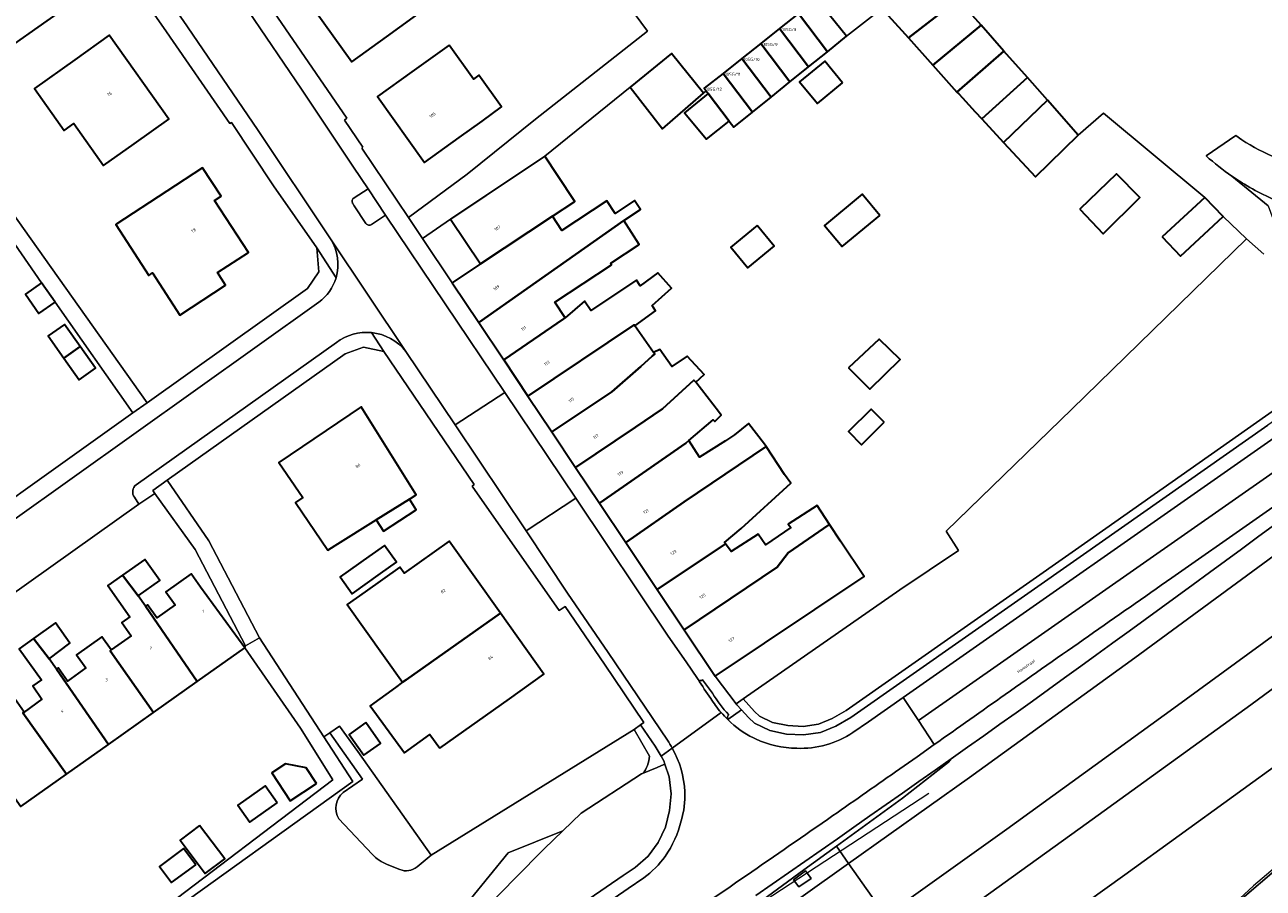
# Model space of a CAD drawing. Header units: metres. Extents: x 197700 to 204338, y 317132 to 325229.
# Tile 148 of 256: x 200190 to 200335, y 317980 to 318082. Entities that reach past the tile are written whole.
import ezdxf
from ezdxf.enums import TextEntityAlignment as Align

# ---------------------------------------------------------------- set-up
doc = ezdxf.new("R2010")
doc.units = ezdxf.units.M
for name, color, linetype, lineweight in [('B-WE-FV-GELEIDING_WILDRASTER-G', 80, 'Continuous', 18), ('B-WE-GR-BEPLANTING_CULTUUR_BOSPLANTSOEN-GV', 90, 'Continuous', 18), ('B-WE-GR-BEPLANTING_CULTUUR_ROOS-GV', 90, 'Continuous', 18), ('B-WE-GR-BOS_LOOF-GV', 40, 'Continuous', 13), ('B-WE-GW-TALUD_KRUIN-G', 90, 'Continuous', 18), ('B-WE-IE-TERREINAFSCHEIDING_KUNSTMATIG_HEKWERK-G', 20, 'IE-TERREINAFSCHEIDING-KUNSTMATIG', 18), ('B-WE-IE-TERREINAFSCHEIDING_KUNSTMATIG_MUUR-G', 90, 'IE-TERREINAFSCHEIDING-KUNSTMATIG-DICHT', 18), ('B-WE-KW-KUNSTWERK_GELUIDSWERING_SCHERM-G', 170, 'Continuous', 18), ('B-WE-OG-BEBOUWING-GV', 7, 'Continuous', 35), ('B-WE-OG-BEBOUWING-T18', 10, 'Continuous', 18), ('B-WE-OG-TERREIN_CULTUURSCHEIDING-GV', 7, 'Continuous', 18), ('B-WE-OG-TERREIN_ERF-GV', 7, 'Continuous', 18), ('B-WE-OG-TOPOGRAFIE-T18', 10, 'Continuous', 18), ('B-WE-OG-WEG-GV', 7, 'Continuous', 18), ('B-WE-VH-ONVERHARD-GV', 252, 'Continuous', 18), ('B-WE-VH-VERHARDING_ASFALT-GV', 252, 'Continuous', 18), ('B-WE-VH-VERHARDING_BETONSTRAATSTEEN-GV', 252, 'Continuous', 18), ('B-WE-VH-VERHARDING_HALFVERHARDING-GV', 252, 'Continuous', 18), ('B-WE-VH-VERHARDING_OPEN-GV', 252, 'Continuous', 18), ('B-WE-VH-VERHARDING_TEGEL-GV', 252, 'Continuous', 18), ('B-WE-VW-MARKERING_PICTOGRAM-G', 7, 'Continuous', 18)]:
    doc.layers.add(name, color=color, linetype=linetype, lineweight=lineweight)
doc.styles.add('NLCS-ISO-M200-T18', font='NLCS-ISO.ttf', dxfattribs={"height": 0.36})
doc.linetypes.add('IE-TERREINAFSCHEIDING-KUNSTMATIG', pattern='A,4,[82,NLCS.SHX,S=0.75,R=90,X=0,Y=0],4,-2', length=10)
doc.linetypes.add('IE-TERREINAFSCHEIDING-KUNSTMATIG-DICHT', pattern='A,8,-1,[82,NLCS.SHX,S=0.75,R=90,X=0,Y=0],-1', length=10)

msp = doc.modelspace()

# ---------------------------------------------------------------- linework, layer by layer
at = {"layer": 'B-WE-FV-GELEIDING_WILDRASTER-G'}
msp.add_lwpolyline([(200316.939, 317965.515), (200329.663, 317976.376), (200343.616, 317988.297), (200357.228, 317999.983), (200368.432, 318009.225), (200369.098, 318009.734)], dxfattribs=at)
at = {"layer": 'B-WE-GR-BEPLANTING_CULTUUR_BOSPLANTSOEN-GV'}
for points in [[(200248.003, 317973.567), (200254.041, 317977.687), (200260.078, 317981.811), (200261.483, 317982.761), (200262.986, 317984.091), (200264.186, 317985.697), (200265.021, 317987.504), (200265.52, 317989.437), (200265.698, 317991.42), (200265.485, 317993.433), (200264.976, 317994.893), (200264.483, 317994.689), (200264.076, 317994.52), (200262.345, 317993.8)], [(200262.345, 317993.8), (200262.225, 317993.75), (200255.101, 317989.138), (200252.944, 317987.057), (200250.759, 317984.948), (200250.254, 317984.433), (200240.588, 317974.576), (200239.557, 317973.525), (200213.043, 317956.362), (200201.668, 317948.999), (200173.082, 317929.2), (200154.716, 317916.48), (200153.07, 317915.414), (200151.831, 317917.154), (200127.106, 317900.261), (200112.296, 317890.544)]]:
    msp.add_lwpolyline(points, dxfattribs=at)
msp.add_lwpolyline([(200246.547, 317984.48), (200242.066, 317978.971), (200239.476, 317976.294), (200237.415, 317974.399), (200221.494, 317963.966), (200211.972, 317957.864), (200213.043, 317956.362), (200239.557, 317973.525), (200240.588, 317974.576), (200250.254, 317984.433), (200250.759, 317984.948), (200252.944, 317987.057)], close=True, dxfattribs=at)
at = {"layer": 'B-WE-GR-BEPLANTING_CULTUUR_ROOS-GV'}
for points in [[(200230.457, 318058.376), (200232.115, 318059.494), (200230.062, 318062.568), (200228.4, 318061.538)], [(200228.206, 318060.911), (200228.224, 318060.873), (200228.246, 318060.838), (200228.421, 318060.572), (200229.798, 318058.506)]]:
    msp.add_lwpolyline(points, dxfattribs=at)
for points in [[(200228.4, 318061.538, 0.3725757), (200228.206, 318060.911)], [(200229.798, 318058.506, 0.4248185), (200230.457, 318058.376)]]:
    msp.add_lwpolyline(points, format="xyb", dxfattribs=at)
at = {"layer": 'B-WE-GR-BOS_LOOF-GV'}
msp.add_lwpolyline([(200335.434, 318054.89), (200333.401, 318056.679), (200312.861, 318036.667), (200300.792, 318024.976), (200298.051, 318022.321), (200299.496, 318020.054), (200292.611, 318015.396), (200274.17, 318002.586), (200275.516, 318001.094), (200276.089, 318000.552), (200277.645, 317999.82), (200279.426, 317999.434), (200281.231, 317999.351), (200283.023, 317999.593), (200284.655, 318000.283), (200286.292, 318001.221), (200313.267, 318020.13), (200344.902, 318042.355)], dxfattribs=at)
at = {"layer": 'B-WE-GW-TALUD_KRUIN-G'}
msp.add_lwpolyline([(200261.373, 317998.965), (200263.157, 317995.836)], dxfattribs=at)
msp.add_lwpolyline([(200263.157, 317995.836, -0.1674), (200262.345, 317993.8)], format="xyb", dxfattribs=at)
at = {"layer": 'B-WE-IE-TERREINAFSCHEIDING_KUNSTMATIG_HEKWERK-G'}
for points in [[(200328.492, 318061.554), (200316.555, 318071.475), (200313.595, 318068.888)], [(200333.401, 318056.679), (200330.633, 318059.338)], [(200312.861, 318036.667), (200333.401, 318056.679)], [(200298.051, 318022.321), (200312.861, 318036.667)], [(200299.496, 318020.054), (200298.051, 318022.321)], [(200292.611, 318015.396), (200299.496, 318020.054)], [(200274.17, 318002.586), (200292.611, 318015.396)], [(200273.353, 318002.018), (200274.17, 318002.586)], [(200225.559, 317998.585), (200226.69, 317999.386)], [(200226.69, 317999.386), (200228.852, 317996.408)], [(200237.455, 317984.195), (200261.373, 317998.965)], [(200228.852, 317996.408), (200237.455, 317984.195)], [(200345.735, 317990.354), (200334.232, 317980.598)], [(200334.232, 317980.598), (200332.076, 317978.604)]]:
    msp.add_lwpolyline(points, dxfattribs=at)
at = {"layer": 'B-WE-IE-TERREINAFSCHEIDING_KUNSTMATIG_MUUR-G'}
msp.add_lwpolyline([(200204.514, 317976.813), (200225.92, 317993.069), (200222.101, 317999.125), (200215.536, 318008.578)], dxfattribs=at)
at = {"layer": 'B-WE-KW-KUNSTWERK_GELUIDSWERING_SCHERM-G'}
for points in [[(200298.637, 317995.519), (200298.667, 317995.54), (200300.58, 317996.886), (200302.491, 317998.234), (200304.395, 317999.592), (200306.298, 318000.953), (200308.201, 318002.314), (200310.104, 318003.674), (200312.002, 318005.043), (200313.896, 318006.417), (200315.789, 318007.791), (200317.515, 318009.043), (200317.683, 318009.165), (200319.576, 318010.541), (200321.466, 318011.92), (200323.356, 318013.299), (200325.247, 318014.677), (200327.137, 318016.056), (200329.026, 318017.438), (200330.913, 318018.821), (200332.799, 318020.205), (200334.686, 318021.589), (200336.571, 318022.975)], [(200296.755, 317994.194), (200298.637, 317995.519)], [(200285.268, 317986.134), (200287.184, 317987.476), (200289.099, 317988.819), (200291.013, 317990.162), (200292.928, 317991.505), (200294.842, 317992.848), (200296.755, 317994.194)], [(200283.351, 317984.795), (200285.268, 317986.134)], [(200275.68, 317979.441), (200277.599, 317980.777), (200279.517, 317982.115), (200281.434, 317983.455), (200283.351, 317984.795)]]:
    msp.add_lwpolyline(points, dxfattribs=at)
at = {"layer": 'B-WE-OG-BEBOUWING-GV'}
for points in [[(200192.277, 318082.353), (200196.356, 318085.245), (200188.272, 318096.644), (200184.193, 318093.752), (200179.253, 318090.25), (200179.331, 318090.141), (200182.254, 318086.057), (200187.386, 318078.885)], [(200236.919, 318083.854), (200232.499, 318089.974), (200227.806, 318086.587), (200223.736, 318083.649), (200228.154, 318077.528), (200232.208, 318080.454)], [(200299.472, 318084.893), (200297.071, 318087.613), (200291.246, 318082.981), (200293.618, 318080.335)], [(200286.333, 318080.523), (200282.839, 318084.893), (200280.679, 318083.184), (200284.082, 318078.706)], [(200293.618, 318080.335), (200296.485, 318077.137), (200302.191, 318081.811), (200299.472, 318084.893)], [(200280.679, 318083.184), (200278.46, 318081.428), (200281.88, 318076.928), (200284.082, 318078.706)], [(200195.528, 318077.755), (200190.787, 318074.387), (200194.296, 318069.458), (200195.415, 318070.255), (200198.92, 318065.321), (200202.537, 318067.891), (200206.613, 318070.787), (200199.604, 318080.651)], [(200276.242, 318079.673), (200279.678, 318075.151), (200281.88, 318076.928), (200278.46, 318081.428)], [(200299.326, 318073.967), (200304.857, 318078.79), (200302.191, 318081.811), (200296.485, 318077.137)], [(200239.57, 318079.463), (200235.21, 318076.337), (200231.146, 318073.423), (200236.688, 318065.694), (200240.751, 318068.607), (200243.465, 318070.553), (200245.762, 318072.207), (200243.078, 318075.933), (200242.444, 318075.476)], [(200279.678, 318075.151), (200276.242, 318079.673), (200274.025, 318077.918), (200277.477, 318073.374)], [(200269.528, 318073.85), (200265.753, 318078.508), (200260.894, 318074.533), (200264.686, 318069.625)], [(200274.025, 318077.918), (200271.806, 318076.162), (200275.276, 318071.597), (200277.477, 318073.374)], [(200302.251, 318070.805), (200307.617, 318075.662), (200304.857, 318078.79), (200299.326, 318073.967), (200299.535, 318073.734), (200299.965, 318073.271), (200301.469, 318071.649)], [(200285.871, 318075.06), (200283.768, 318077.598), (200280.823, 318075.156), (200282.926, 318072.619)], [(200271.806, 318076.162), (200269.588, 318074.407), (200269.819, 318074.104), (200270.058, 318073.789), (200272.534, 318070.531), (200273.074, 318069.82), (200275.276, 318071.597)], [(200307.617, 318075.662), (200302.251, 318070.805), (200304.809, 318068.047), (200309.972, 318072.994)], [(200270.058, 318073.789), (200267.292, 318071.533), (200269.846, 318068.404), (200272.534, 318070.531)], [(200309.972, 318072.994), (200304.809, 318068.047), (200308.554, 318064.008), (200313.595, 318068.888)], [(200250.853, 318066.435), (200243.908, 318061.789), (200239.753, 318059.009), (200243.273, 318053.747), (200251.736, 318059.354), (200254.372, 318061.089), (200252.374, 318064.124)], [(200206.377, 318062.323), (200200.353, 318058.381), (200204.245, 318052.388), (200204.696, 318052.681), (200207.907, 318047.737), (200213.255, 318051.234), (200212.314, 318052.719), (200215.961, 318055.108), (200211.984, 318061.19), (200212.762, 318061.699), (200210.561, 318065.061)], [(200313.769, 318060.187), (200316.516, 318057.298), (200320.84, 318061.577), (200318.096, 318064.351)], [(200290.247, 318059.452), (200288.182, 318061.943), (200283.758, 318058.277), (200285.822, 318055.785)], [(200251.736, 318059.354), (200243.273, 318053.747), (200239.955, 318051.526), (200243.085, 318046.841), (200260.123, 318058.835), (200262.101, 318060.136), (200261.4, 318061.201), (200259.109, 318059.693), (200258.146, 318061.157), (200252.846, 318057.667)], [(200323.465, 318056.93), (200325.632, 318054.676), (200330.633, 318059.338), (200328.492, 318061.554)], [(200253.217, 318047.398), (200252.003, 318049.242), (200258.704, 318053.654), (200258.59, 318053.827), (200261.959, 318056.045), (200260.123, 318058.835), (200243.085, 318046.841), (200246.011, 318042.462), (200253.008, 318047.24)], [(200275.828, 318058.266), (200272.739, 318055.705), (200274.747, 318053.282), (200277.837, 318055.843)], [(200191.638, 318051.522), (200189.735, 318050.178), (200191.33, 318047.921), (200193.232, 318049.266)], [(200261.366, 318046.588), (200261.446, 318046.473), (200263.854, 318048.246), (200263.465, 318048.842), (200265.762, 318050.904), (200264.152, 318052.715), (200262.063, 318051.173), (200261.632, 318051.842), (200256.253, 318048.25), (200255.528, 318049.37), (200253.217, 318047.398), (200253.008, 318047.24), (200246.011, 318042.462), (200248.859, 318038.2)], [(200194.258, 318042.663), (200196.174, 318044.017), (200194.33, 318046.626), (200192.414, 318045.272)], [(200261.446, 318046.473), (200261.366, 318046.588), (200248.859, 318038.2), (200251.675, 318033.986), (200258.742, 318038.711), (200262.155, 318041.686), (200263.48, 318042.885), (200263.794, 318043.156), (200263.648, 318043.325)], [(200286.589, 318041.525), (200289.099, 318039.015), (200292.639, 318042.495), (200290.188, 318044.904)], [(200194.258, 318042.663), (200196.052, 318040.123), (200197.969, 318041.477), (200196.174, 318044.017)], [(200251.675, 318033.986), (200254.469, 318029.804), (200261.498, 318034.531), (200264.685, 318036.69), (200268.361, 318040.071), (200268.591, 318039.821), (200269.589, 318040.756), (200267.583, 318042.898), (200265.791, 318041.697), (200264.363, 318043.696), (200263.648, 318043.325), (200263.794, 318043.156), (200263.48, 318042.885), (200262.155, 318041.686), (200258.742, 318038.711)], [(200268.591, 318039.821), (200268.361, 318040.071), (200264.685, 318036.69), (200261.498, 318034.531), (200254.469, 318029.804), (200257.272, 318025.609), (200267.426, 318032.657), (200267.78, 318032.957), (200270.667, 318035.408), (200270.83, 318035.217), (200271.571, 318035.969), (200271.262, 318036.394)], [(200226.183, 318020.63), (200230.987, 318023.636), (200234.916, 318026.095), (200235.711, 318026.592), (200229.232, 318036.946), (200219.566, 318030.398), (200222.371, 318026.258), (200221.505, 318025.671), (200225.296, 318020.075)], [(200290.77, 318035.142), (200289.236, 318036.676), (200286.578, 318034.018), (200288.112, 318032.484)], [(200257.272, 318025.609), (200260.372, 318020.969), (200267.236, 318025.749), (200276.892, 318032.274), (200276.703, 318032.561), (200274.822, 318034.978), (200273.177, 318033.633), (200272.095, 318032.946), (200269.037, 318031.005), (200267.78, 318032.957), (200267.426, 318032.657)], [(200260.372, 318020.969), (200264.05, 318015.465), (200272.099, 318020.811), (200271.972, 318020.98), (200273.95, 318022.644), (200279.797, 318027.948), (200279.059, 318028.981), (200276.892, 318032.274), (200267.236, 318025.749)], [(200234.916, 318026.095), (200230.987, 318023.636), (200231.855, 318022.313), (200235.704, 318024.836)], [(200264.05, 318015.465), (200267.225, 318010.713), (200278.169, 318018.061), (200279.488, 318019.757), (200284.272, 318023.037), (200284.35, 318023.114), (200282.899, 318025.346), (200279.464, 318023.145), (200279.777, 318022.741), (200276.793, 318020.696), (200275.953, 318021.945), (200272.77, 318019.921), (200272.099, 318020.811)], [(200284.35, 318023.114), (200284.272, 318023.037), (200279.488, 318019.757), (200278.169, 318018.061), (200267.225, 318010.713), (200270.879, 318005.244), (200288.423, 318016.966), (200285.645, 318021.123)], [(200229.709, 318015.179), (200227.605, 318013.68), (200234.115, 318004.532), (200234.524, 318004.826), (200245.618, 318012.683), (200239.589, 318021.148), (200234.286, 318017.371), (200233.782, 318018.08)], [(200231.526, 318017.33), (200233.397, 318018.652), (200231.994, 318020.637), (200230.124, 318019.315), (200226.756, 318016.935), (200228.159, 318014.95)], [(200201.164, 318017.13), (200202.995, 318014.713), (200205.534, 318016.509), (200203.785, 318018.983)], [(200202.995, 318014.713), (200201.164, 318017.13), (200199.442, 318015.912), (200202.018, 318012.239), (200201.062, 318011.552), (200202.172, 318010.01), (200199.835, 318008.343), (200199.687, 318008.239), (200204.789, 318000.965), (200209.944, 318004.617), (200203.861, 318013.488)], [(200210.321, 318015.73), (200209.225, 318017.281), (200206.261, 318015.186), (200207.358, 318013.634), (200205.194, 318012.104), (200204.098, 318013.656), (200203.861, 318013.488), (200209.944, 318004.617), (200215.536, 318008.578)], [(200238.492, 317996.771), (200246.667, 318002.593), (200250.739, 318005.493), (200245.618, 318012.683), (200234.524, 318004.826), (200234.115, 318004.532), (200233.269, 318003.932), (200230.295, 318001.764), (200234.337, 317996.223), (200237.31, 317998.391)], [(200192.519, 318007.303), (200194.966, 318009.134), (200193.291, 318011.536), (200190.675, 318009.67)], [(200189.577, 318001.022), (200189.441, 318000.926), (200194.552, 317993.713), (200199.493, 317997.213), (200193.393, 318006.087), (200192.519, 318007.303), (200190.675, 318009.67), (200188.99, 318008.468), (200191.607, 318004.807), (200190.596, 318004.104), (200191.679, 318002.543)], [(200193.393, 318006.087), (200199.493, 317997.213), (200204.789, 318000.965), (200199.687, 318008.239), (200199.835, 318008.343), (200198.736, 318009.893), (200195.741, 318007.769), (200196.84, 318006.219), (200194.697, 318004.683), (200193.598, 318006.233)], [(200194.552, 317993.713), (200189.441, 318000.926), (200189.577, 318001.022), (200188.476, 318002.571), (200185.608, 318000.533), (200183.026, 318004.242), (200180.364, 318002.348), (200189.178, 317989.906)], [(200229.778, 317999.798), (200227.816, 317998.412), (200229.558, 317995.946), (200231.52, 317997.333)], [(200223.998, 317992.636), (200222.757, 317994.482), (200220.328, 317994.941), (200218.721, 317993.89), (200220.878, 317990.594)], [(200219.362, 317990.355), (200217.943, 317992.372), (200214.705, 317990.092), (200216.125, 317988.076)], [(200210.212, 317987.678), (200207.933, 317985.946), (200210.9, 317982.041), (200213.179, 317983.773)], [(200209.763, 317983.083), (200208.342, 317984.995), (200205.503, 317982.887), (200206.923, 317980.974)]]:
    msp.add_lwpolyline(points, close=True, dxfattribs=at)
at = {"layer": 'B-WE-OG-TERREIN_CULTUURSCHEIDING-GV'}
for points in [[(200344.902, 318042.355), (200313.267, 318020.13), (200286.292, 318001.221), (200284.655, 318000.283), (200283.023, 317999.593), (200281.231, 317999.351), (200279.426, 317999.434), (200277.645, 317999.82), (200276.089, 318000.552), (200275.516, 318001.094), (200274.17, 318002.586), (200273.353, 318002.018), (200273.452, 318001.889), (200273.978, 318001.306), (200274.8, 318000.395), (200275.518, 317999.715), (200277.322, 317998.867), (200279.296, 317998.439), (200281.275, 317998.348), (200283.289, 317998.62), (200285.1, 317999.385), (200286.829, 318000.376), (200313.841, 318019.311), (200335.891, 318034.775)], [(200235.808, 317982.823), (200237.455, 317984.195), (200228.852, 317996.408), (200226.69, 317999.386), (200225.559, 317998.585), (200229.387, 317993.122), (200227.134, 317991.582)], [(200263.157, 317995.836), (200261.373, 317998.965), (200237.455, 317984.195), (200235.808, 317982.823)], [(200262.345, 317993.8), (200264.076, 317994.52), (200264.483, 317994.689), (200264.976, 317994.893), (200264.975, 317994.895), (200264.83, 317995.311), (200264.523, 317995.833), (200263.814, 317997.039), (200262.101, 317999.532), (200261.373, 317998.965), (200263.157, 317995.836)], [(200227.134, 317991.582), (200229.387, 317993.122), (200225.559, 317998.585), (200224.86, 317998.112), (200228.267, 317992.883), (200205.006, 317976.168), (200201.017, 317973.229), (200211.972, 317957.864), (200221.494, 317963.966), (200237.415, 317974.399), (200239.476, 317976.294), (200242.066, 317978.971), (200246.547, 317984.48), (200252.944, 317987.057), (200255.101, 317989.138), (200262.225, 317993.75)], [(200262.225, 317993.75), (200262.345, 317993.8)], [(200226.595, 317988.481), (200230.533, 317984.308)], [(200230.533, 317984.308), (200226.595, 317988.481)], [(200232.296, 317983.104), (200233.779, 317982.505)], [(200233.779, 317982.505), (200232.296, 317983.104)]]:
    msp.add_lwpolyline(points, dxfattribs=at)
for points in [[(200263.157, 317995.836, -0.1674), (200262.345, 317993.8)], [(200262.345, 317993.8, 0.1674), (200263.157, 317995.836)], [(200227.134, 317991.582, 0.3737258), (200226.595, 317988.481)], [(200226.595, 317988.481, -0.3737258), (200227.134, 317991.582)], [(200230.533, 317984.308, 0.1088731), (200232.296, 317983.104)], [(200232.296, 317983.104, -0.1088731), (200230.533, 317984.308)], [(200233.779, 317982.505, 0.2769023), (200235.808, 317982.823)], [(200235.808, 317982.823, -0.2769023), (200233.779, 317982.505)]]:
    msp.add_lwpolyline(points, format="xyb", dxfattribs=at)
at = {"layer": 'B-WE-OG-TERREIN_ERF-GV'}
for points in [[(200208.722, 318200.102), (200219.209, 318186.124), (200232.092, 318170.662), (200252.129, 318145.14), (200258.893, 318139.762), (200282.442, 318110.006), (200287.384, 318103.956), (200286.749, 318103.383), (200297.727, 318089.86), (200296.207, 318088.589), (200297.071, 318087.613), (200299.472, 318084.893), (200302.191, 318081.811), (200304.857, 318078.79), (200307.617, 318075.662), (200309.972, 318072.994), (200313.595, 318068.888), (200316.555, 318071.475), (200328.492, 318061.554), (200330.633, 318059.338), (200333.401, 318056.679), (200335.434, 318054.89)], [(200168.923, 318086.881), (200172.712, 318081.529), (200204.064, 318037.422), (200222.901, 318050.841), (200224.264, 318052.81), (200224.007, 318055.635), (200218.91, 318062.948), (200213.975, 318070.371), (200213.764, 318070.25), (200205.977, 318081.563), (200198.102, 318092.814)], [(200218.52, 318084.04), (200227.555, 318070.884), (200227.276, 318070.664), (200229.425, 318067.462), (200229.294, 318067.368), (200234.788, 318059.205), (200241.699, 318064.316), (200249.739, 318070.776), (200262.922, 318081.115), (200260.442, 318084.443)], [(200289.861, 318083.282), (200286.333, 318080.523), (200284.082, 318078.706), (200281.88, 318076.928), (200279.678, 318075.151), (200277.477, 318073.374), (200275.276, 318071.597), (200273.074, 318069.82), (200272.534, 318070.531), (200269.846, 318068.404), (200267.292, 318071.533), (200270.058, 318073.789), (200269.819, 318074.104), (200269.528, 318073.85), (200264.686, 318069.625), (200260.894, 318074.533), (200250.853, 318066.435), (200252.374, 318064.124), (200254.372, 318061.089), (200251.736, 318059.354), (200252.846, 318057.667), (200258.146, 318061.157), (200259.109, 318059.693), (200261.4, 318061.201), (200262.101, 318060.136), (200260.123, 318058.835), (200261.959, 318056.045), (200258.59, 318053.827), (200258.704, 318053.654), (200252.003, 318049.242), (200253.217, 318047.398), (200255.528, 318049.37), (200256.253, 318048.25), (200261.632, 318051.842), (200262.063, 318051.173), (200264.152, 318052.715), (200265.762, 318050.904), (200263.465, 318048.842), (200263.854, 318048.246), (200261.446, 318046.473), (200263.648, 318043.325), (200264.363, 318043.696), (200265.791, 318041.697), (200267.583, 318042.898), (200269.589, 318040.756), (200268.591, 318039.821), (200271.262, 318036.394), (200271.571, 318035.969), (200270.83, 318035.217), (200270.667, 318035.408), (200267.78, 318032.957), (200269.037, 318031.005), (200272.095, 318032.946), (200273.177, 318033.633), (200274.822, 318034.978), (200276.703, 318032.561), (200276.892, 318032.274), (200279.059, 318028.981), (200279.797, 318027.948), (200273.95, 318022.644), (200271.972, 318020.98), (200272.099, 318020.811), (200272.77, 318019.921), (200275.953, 318021.945), (200276.793, 318020.696), (200279.777, 318022.741), (200279.464, 318023.145), (200282.899, 318025.346), (200284.35, 318023.114), (200285.645, 318021.123), (200288.423, 318016.966), (200270.879, 318005.244), (200273.353, 318002.018), (200274.17, 318002.586), (200292.611, 318015.396), (200299.496, 318020.054), (200298.051, 318022.321), (200300.792, 318024.976), (200312.861, 318036.667), (200333.401, 318056.679), (200330.633, 318059.338), (200325.632, 318054.676), (200323.465, 318056.93), (200328.492, 318061.554), (200316.555, 318071.475), (200313.595, 318068.888), (200308.554, 318064.008), (200304.809, 318068.047), (200302.251, 318070.805), (200301.469, 318071.649), (200299.965, 318073.271), (200299.535, 318073.734), (200299.326, 318073.967), (200296.485, 318077.137), (200293.618, 318080.335), (200291.246, 318082.981)], [(200328.655, 318066.442), (200332.148, 318068.845), (200332.843, 318068.339)], [(200335.941, 318060.578), (200331.674, 318064.079)], [(200175.541, 318017.102), (200202.371, 318036.216), (200193.232, 318049.266), (200191.33, 318047.921), (200189.735, 318050.178), (200191.638, 318051.522), (200188.472, 318056.074)], [(200167.924, 317994.42), (200171.805, 317997.09), (200182.749, 317981.679), (200188.605, 317973.288), (200192.957, 317967.291), (200201.017, 317973.229), (200205.006, 317976.168), (200204.514, 317976.813), (200225.92, 317993.069), (200222.101, 317999.125), (200215.536, 318008.578), (200215.611, 318008.836), (200209.722, 318020.168), (200204.948, 318026.756)], [(200204.948, 318026.756), (200203.075, 318025.505), (200179.722, 318008.883), (200171.875, 318003.297), (200171.229, 318004.037)], [(200189.577, 318001.022), (200191.679, 318002.543), (200190.596, 318004.104), (200191.607, 318004.807), (200188.99, 318008.468), (200190.675, 318009.67), (200193.291, 318011.536), (200194.966, 318009.134), (200192.519, 318007.303), (200193.393, 318006.087), (200193.598, 318006.233), (200194.697, 318004.683), (200196.84, 318006.219), (200195.741, 318007.769), (200198.736, 318009.893), (200199.835, 318008.343), (200202.172, 318010.01), (200201.062, 318011.552), (200202.018, 318012.239), (200199.442, 318015.912), (200201.164, 318017.13), (200203.785, 318018.983), (200205.534, 318016.509), (200202.995, 318014.713), (200203.861, 318013.488), (200204.098, 318013.656), (200205.194, 318012.104), (200207.358, 318013.634), (200206.261, 318015.186), (200209.225, 318017.281), (200210.321, 318015.73), (200215.536, 318008.578), (200209.944, 318004.617), (200204.789, 318000.965), (200199.493, 317997.213), (200194.552, 317993.713), (200189.178, 317989.906)]]:
    msp.add_lwpolyline(points, dxfattribs=at)
for points in [[(200184.193, 318093.752), (200188.272, 318096.644), (200196.356, 318085.245), (200192.277, 318082.353), (200187.386, 318078.885), (200182.254, 318086.057), (200179.331, 318090.141), (200179.253, 318090.25)], [(200232.499, 318089.974), (200236.919, 318083.854), (200232.208, 318080.454), (200228.154, 318077.528), (200223.736, 318083.649), (200227.806, 318086.587)], [(200190.787, 318074.387), (200195.528, 318077.755), (200199.604, 318080.651), (200206.613, 318070.787), (200202.537, 318067.891), (200198.92, 318065.321), (200195.415, 318070.255), (200194.296, 318069.458)], [(200235.21, 318076.337), (200239.57, 318079.463), (200242.444, 318075.476), (200243.078, 318075.933), (200245.762, 318072.207), (200243.465, 318070.553), (200240.751, 318068.607), (200236.688, 318065.694), (200231.146, 318073.423)], [(200285.871, 318075.06), (200282.926, 318072.619), (200280.823, 318075.156), (200283.768, 318077.598)], [(200200.353, 318058.381), (200206.377, 318062.323), (200210.561, 318065.061), (200212.762, 318061.699), (200211.984, 318061.19), (200215.961, 318055.108), (200212.314, 318052.719), (200213.255, 318051.234), (200207.907, 318047.737), (200204.696, 318052.681), (200204.245, 318052.388)], [(200313.769, 318060.187), (200318.096, 318064.351), (200320.84, 318061.577), (200316.516, 318057.298)], [(200290.247, 318059.452), (200285.822, 318055.785), (200283.758, 318058.277), (200288.182, 318061.943)], [(200243.273, 318053.747), (200239.753, 318059.009), (200236.46, 318056.72), (200239.955, 318051.526)], [(200275.828, 318058.266), (200277.837, 318055.843), (200274.747, 318053.282), (200272.739, 318055.705)], [(200196.174, 318044.017), (200197.969, 318041.477), (200196.052, 318040.123), (200194.258, 318042.663), (200192.414, 318045.272), (200194.33, 318046.626)], [(200286.589, 318041.525), (200290.188, 318044.904), (200292.639, 318042.495), (200289.099, 318039.015)], [(200225.559, 317998.585), (200226.69, 317999.386), (200228.852, 317996.408), (200237.455, 317984.195), (200261.373, 317998.965), (200262.101, 317999.532), (200262.476, 317999.805), (200257.853, 318006.673), (200253.226, 318013.448), (200252.542, 318012.985), (200242.293, 318027.59), (200242.533, 318027.804), (200231.882, 318043.451), (200229.513, 318043.961), (200227.333, 318043.182), (200206.422, 318028.299), (200211.319, 318021.193), (200217.257, 318009.781), (200224.86, 317998.112)], [(200230.987, 318023.636), (200226.183, 318020.63), (200225.296, 318020.075), (200221.505, 318025.671), (200222.371, 318026.258), (200219.566, 318030.398), (200229.232, 318036.946), (200235.711, 318026.592), (200234.916, 318026.095), (200235.704, 318024.836), (200231.855, 318022.313)], [(200290.77, 318035.142), (200288.112, 318032.484), (200286.578, 318034.018), (200289.236, 318036.676)], [(200246.667, 318002.593), (200238.492, 317996.771), (200237.31, 317998.391), (200234.337, 317996.223), (200230.295, 318001.764), (200233.269, 318003.932), (200234.115, 318004.532), (200227.605, 318013.68), (200229.709, 318015.179), (200233.782, 318018.08), (200234.286, 318017.371), (200239.589, 318021.148), (200245.618, 318012.683), (200250.739, 318005.493)], [(200231.526, 318017.33), (200228.159, 318014.95), (200226.756, 318016.935), (200230.124, 318019.315), (200231.994, 318020.637), (200233.397, 318018.652)], [(200229.778, 317999.798), (200231.52, 317997.333), (200229.558, 317995.946), (200227.816, 317998.412)], [(200223.998, 317992.636), (200220.878, 317990.594), (200218.721, 317993.89), (200220.328, 317994.941), (200222.757, 317994.482)], [(200219.362, 317990.355), (200216.125, 317988.076), (200214.705, 317990.092), (200217.943, 317992.372)], [(200210.212, 317987.678), (200213.179, 317983.773), (200210.9, 317982.041), (200207.933, 317985.946)], [(200209.763, 317983.083), (200206.923, 317980.974), (200205.503, 317982.887), (200208.342, 317984.995)]]:
    msp.add_lwpolyline(points, close=True, dxfattribs=at)
for points in [[(200332.843, 318068.339, 0.0368285), (200336.949, 318066.178)], [(200331.674, 318064.079, -0.0314814), (200328.655, 318066.442)]]:
    msp.add_lwpolyline(points, format="xyb", dxfattribs=at)
at = {"layer": 'B-WE-OG-WEG-GV'}
msp.add_lwpolyline([(200343.616, 317988.297), (200329.663, 317976.376), (200316.939, 317965.515), (200305.204, 317957.033), (200304.856, 317956.782), (200302.266, 317954.91), (200288.219, 317944.874), (200275.715, 317936.054), (200262.54, 317926.85), (200248.608, 317917.286), (200235.874, 317908.605), (200223.968, 317900.656), (200210.181, 317891.438)], dxfattribs=at)
at = {"layer": 'B-WE-VH-ONVERHARD-GV'}
for points in [[(200336.671, 318061.301, -0.0470413), (200331.674, 318064.079)], [(200324.599, 318016.811, 0.000617), (200305.015, 318003.112)], [(200305.015, 318003.112, -0.0009446), (200296.667, 317997.209)], [(200292.608, 317994.355, -0.0008619), (200284.739, 317988.853)], [(200284.739, 317988.853, -0.0012893), (200264.351, 317974.786)]]:
    msp.add_lwpolyline(points, format="xyb", dxfattribs=at)
for points in [[(200331.674, 318064.079), (200335.941, 318060.578), (200337.597, 318056.092), (200339.122, 318051.958), (200340.087, 318050.382), (200340.753, 318049.294), (200340.893, 318049.396), (200344.718, 318044.219), (200345.545, 318044.842), (200349.329, 318047.697), (200350.695, 318048.727), (200346.814, 318053.891), (200346.89, 318053.953), (200346.628, 318054.011), (200346.42, 318054.057)], [(200343.668, 318030.144), (200324.599, 318016.811)], [(200275.68, 317979.441), (200277.599, 317980.777), (200279.517, 317982.115), (200281.434, 317983.455), (200283.351, 317984.795), (200285.268, 317986.134), (200287.184, 317987.476), (200289.099, 317988.819), (200291.013, 317990.162), (200292.928, 317991.505), (200294.842, 317992.848), (200296.755, 317994.194), (200298.637, 317995.519), (200298.667, 317995.54), (200300.58, 317996.886), (200302.491, 317998.234), (200304.395, 317999.592), (200306.298, 318000.953), (200308.201, 318002.314), (200310.104, 318003.674), (200312.002, 318005.043), (200313.896, 318006.417), (200315.789, 318007.791), (200317.515, 318009.043), (200317.683, 318009.165), (200319.576, 318010.541), (200321.466, 318011.92), (200323.356, 318013.299), (200325.247, 318014.677), (200327.137, 318016.056), (200329.026, 318017.438), (200330.913, 318018.821), (200332.799, 318020.205), (200334.686, 318021.589), (200336.571, 318022.975)], [(200336.571, 318022.975), (200334.686, 318021.589), (200332.799, 318020.205), (200330.913, 318018.821), (200329.026, 318017.438), (200327.137, 318016.056), (200325.247, 318014.677), (200323.356, 318013.299), (200321.466, 318011.92), (200319.576, 318010.541), (200317.683, 318009.165), (200317.515, 318009.043), (200315.789, 318007.791), (200313.896, 318006.417), (200312.002, 318005.043), (200310.104, 318003.674), (200308.201, 318002.314), (200306.298, 318000.953), (200304.395, 317999.592), (200302.491, 317998.234), (200300.58, 317996.886), (200298.667, 317995.54), (200298.637, 317995.519), (200298.347, 317995.14), (200292.942, 317990.913), (200285.158, 317985.264), (200286.59, 317983.213), (200300.792, 317993.344), (200320.247, 318007.408), (200339.768, 318021.712)], [(200296.667, 317997.209), (200294.637, 317995.78), (200292.608, 317994.355)], [(200269.507, 317973.823), (200281.312, 317982.473), (200285.158, 317985.264), (200292.942, 317990.913), (200298.347, 317995.14), (200298.637, 317995.519), (200296.755, 317994.194), (200294.842, 317992.848), (200292.928, 317991.505), (200291.013, 317990.162), (200289.099, 317988.819), (200287.184, 317987.476), (200285.268, 317986.134), (200283.351, 317984.795), (200281.434, 317983.455), (200279.517, 317982.115), (200277.599, 317980.777), (200275.68, 317979.441)], [(200338.259, 317995.771), (200319.08, 317981.895), (200299.822, 317968.075), (200298.103, 317966.858), (200301.326, 317962.399), (200309.24, 317968.117), (200310.174, 317968.579), (200311.336, 317968.597), (200312.23, 317968.22), (200312.732, 317967.575), (200312.979, 317966.853), (200313.043, 317965.91), (200312.63, 317964.865), (200311.688, 317963.882), (200304.16, 317958.477), (200305.204, 317957.033), (200316.939, 317965.515), (200329.663, 317976.376), (200343.616, 317988.297)], [(200142.353, 317885.258), (200162.374, 317898.294), (200182.535, 317911.617), (200202.393, 317924.881), (200204.525, 317926.332), (200222.418, 317938.504), (200242.215, 317952.081), (200261.808, 317965.717), (200281.248, 317979.403), (200286.59, 317983.213), (200285.158, 317985.264), (200281.312, 317982.473), (200269.507, 317973.823), (200256.721, 317964.791), (200244.032, 317955.789), (200232.239, 317947.419), (200220.384, 317939.19), (200208.493, 317930.928), (200196.464, 317922.778), (200184.394, 317914.83), (200171.705, 317906.54), (200159.178, 317898.288), (200146.445, 317890.247)]]:
    msp.add_lwpolyline(points, dxfattribs=at)
for points in [[(200360.319, 318021.387), (200357.41, 318025.429), (200344.141, 318015.586), (200324.834, 318001.477), (200305.19, 317987.25), (200290.909, 317977.077), (200293.793, 317972.98), (200295.487, 317974.179), (200314.55, 317987.896), (200333.918, 318001.893), (200353.215, 318016.124)], [(200205.006, 317976.168), (200228.267, 317992.883), (200224.86, 317998.112), (200217.257, 318009.781), (200215.611, 318008.836), (200215.536, 318008.578), (200222.101, 317999.125), (200225.92, 317993.069), (200204.514, 317976.813)], [(200281.519, 317982.349), (200282.175, 317981.47), (200280.719, 317980.461), (200280.089, 317981.302)]]:
    msp.add_lwpolyline(points, close=True, dxfattribs=at)
at = {"layer": 'B-WE-VH-VERHARDING_ASFALT-GV'}
for points in [[(200230.062, 318062.568), (200228.347, 318065.137), (200222.219, 318074.32), (200215.972, 318083.485), (200209.648, 318092.596), (200203.433, 318101.388), (200197.175, 318110.149), (200196.405, 318111.214), (200190.704, 318107.156), (200194.304, 318102.178), (200201.347, 318092.307), (200208.31, 318082.378), (200217.029, 318069.567), (200225.635, 318056.679), (200234.497, 318043.455), (200240.287, 318034.806), (200246.12, 318038.634), (200232.115, 318059.494), (200230.457, 318058.376)], [(200398.289, 318077.02), (200398.16, 318076.925), (200348.401, 318041.619), (200337.055, 318033.551), (200293.004, 318002.745), (200294.802, 318000.028), (200341.769, 318032.868), (200348.451, 318037.511), (200374.808, 318055.775)], [(200228.4, 318061.538), (200230.062, 318062.568)], [(200229.798, 318058.506), (200228.421, 318060.572), (200228.246, 318060.838), (200228.224, 318060.873), (200228.206, 318060.911)], [(200374.808, 318055.775), (200348.451, 318037.511), (200341.769, 318032.868), (200294.802, 318000.028), (200296.667, 317997.209)], [(200324.599, 318016.811), (200343.668, 318030.144), (200350.346, 318034.785), (200352.288, 318036.127), (200355.971, 318038.671), (200363.798, 318044.08), (200364.297, 318044.425), (200370.785, 318048.908), (200376.702, 318053.048)], [(200254.472, 318026.195), (200248.632, 318022.341), (200253.53, 318015.025), (200258.287, 318008.043), (200265.263, 317997.724)], [(200268.871, 318004.872), (200268.803, 318004.982), (200267.486, 318006.929), (200265.359, 318009.979), (200254.472, 318026.195)], [(200292.608, 317994.355), (200294.637, 317995.78), (200296.667, 317997.209), (200294.802, 318000.028), (200293.004, 318002.745), (200288.923, 317999.891), (200287.091, 317998.61)], [(200271.573, 318001), (200265.84, 317996.798)], [(200265.84, 317996.798), (200271.573, 318001)], [(200275.635, 317997.869), (200275.378, 317997.988)], [(200267.317, 317991.649), (200267.317, 317991.645)], [(200262.493, 317981.54), (200260.651, 317980.268), (200256.725, 317977.558), (200256.386, 317977.326), (200258.406, 317974.513), (200260.236, 317971.966), (200264.351, 317974.786)]]:
    msp.add_lwpolyline(points, dxfattribs=at)
for points in [[(200228.206, 318060.911, -0.3725757), (200228.4, 318061.538)], [(200230.457, 318058.376, -0.4248185), (200229.798, 318058.506)], [(200305.015, 318003.112, -0.000617), (200324.599, 318016.811)], [(200270.375, 318002.643, -0.0187646), (200268.871, 318004.872)], [(200271.573, 318001, -0.0402091), (200270.375, 318002.643)], [(200296.667, 317997.209, 0.0009446), (200305.015, 318003.112)], [(200272.385, 318000.139, -0.023379), (200271.573, 318001)], [(200275.378, 317997.988, -0.0815634), (200272.385, 318000.139)], [(200265.263, 317997.724, -0.0231216), (200265.84, 317996.798)], [(200280.494, 317996.776, -0.1005059), (200275.635, 317997.869)], [(200287.091, 317998.61, -0.1581271), (200280.494, 317996.776)], [(200265.84, 317996.798, -0.1159319), (200267.317, 317991.649)], [(200284.739, 317988.853, 0.0008619), (200292.608, 317994.355)], [(200267.317, 317991.645, -0.0795788), (200266.892, 317988.244)], [(200264.351, 317974.786, 0.0012893), (200284.739, 317988.853)], [(200266.892, 317988.244, -0.0855782), (200265.01, 317984.061)], [(200265.01, 317984.061, -0.0789996), (200262.493, 317981.54)]]:
    msp.add_lwpolyline(points, format="xyb", dxfattribs=at)
for points in [[(200357.41, 318025.429), (200359.294, 318026.845), (200362.864, 318029.526), (200364.459, 318030.725), (200365.421, 318031.444), (200371.5, 318035.908), (200371.698, 318036.054), (200367.24, 318042.072), (200366.813, 318041.756), (200366.327, 318041.397), (200360.855, 318037.349), (200358.361, 318035.5), (200354.771, 318032.838), (200352.846, 318031.41), (200339.768, 318021.712), (200320.247, 318007.408), (200300.792, 317993.344), (200286.59, 317983.213), (200290.909, 317977.077), (200305.19, 317987.25), (200324.834, 318001.477), (200344.141, 318015.586)], [(200246.12, 318038.634), (200240.287, 318034.806), (200248.632, 318022.341), (200254.472, 318026.195)], [(200364.874, 318015.401), (200366.831, 318016.858), (200370.406, 318019.52), (200371.951, 318020.671), (200376.667, 318024.182), (200379.145, 318026.003), (200374.662, 318032.053), (200372.287, 318030.308), (200367.388, 318026.621), (200365.89, 318025.512), (200362.304, 318022.857), (200360.319, 318021.387), (200353.215, 318016.124), (200333.918, 318001.893), (200314.55, 317987.896), (200295.487, 317974.179), (200293.793, 317972.98), (200298.103, 317966.858), (200299.822, 317968.075), (200319.08, 317981.895), (200338.259, 317995.771), (200357.691, 318010.053)], [(200286.59, 317983.213), (200281.248, 317979.403), (200261.808, 317965.717), (200242.215, 317952.081), (200222.418, 317938.504), (200204.525, 317926.332), (200208.662, 317920.132), (200226.442, 317932.122), (200246.358, 317945.841), (200265.967, 317959.45), (200285.678, 317973.35), (200290.909, 317977.077)]]:
    msp.add_lwpolyline(points, close=True, dxfattribs=at)
at = {"layer": 'B-WE-VH-VERHARDING_BETONSTRAATSTEEN-GV'}
for points in [[(200234.497, 318043.455), (200225.635, 318056.679)], [(200224.266, 318049.247), (200180.677, 318018.196)], [(200202.763, 318027.77), (200226.317, 318044.517)], [(200172.346, 318019.243), (200179.722, 318008.883), (200203.075, 318025.505), (200202.573, 318026.311)], [(200270.558, 318003.24), (200269.973, 318004.034), (200269.384, 318004.825)]]:
    msp.add_lwpolyline(points, dxfattribs=at)
for points in [[(200225.635, 318056.679, -0.218102), (200226.28, 318052.118)], [(200226.28, 318052.118, -0.162657), (200224.266, 318049.247)], [(200226.317, 318044.517, -0.1871015), (200230.452, 318045.664)], [(200230.452, 318045.664, -0.2020642), (200234.497, 318043.455)], [(200202.573, 318026.311, -0.4207522), (200202.763, 318027.77)], [(200269.384, 318004.825, -0.4158381), (200268.871, 318004.872)], [(200268.871, 318004.872, 0.0187646), (200270.375, 318002.643)], [(200270.375, 318002.643, 0.0402091), (200271.573, 318001)], [(200272.48, 318000.713, -0.0452888), (200270.558, 318003.24)], [(200271.573, 318001, 0.023379), (200272.385, 318000.139)], [(200272.385, 318000.139, -0.3312048), (200272.48, 318000.713)]]:
    msp.add_lwpolyline(points, format="xyb", dxfattribs=at)
msp.add_lwpolyline([(200281.519, 317982.349), (200280.089, 317981.302), (200280.719, 317980.461), (200282.175, 317981.47)], close=True, dxfattribs=at)
at = {"layer": 'B-WE-VH-VERHARDING_HALFVERHARDING-GV'}
msp.add_lwpolyline([(200332.843, 318068.339), (200332.148, 318068.845), (200328.655, 318066.442)], dxfattribs=at)
for points in [[(200336.949, 318066.178, -0.0368285), (200332.843, 318068.339)], [(200328.655, 318066.442, 0.0314814), (200331.674, 318064.079)], [(200331.674, 318064.079, 0.0470413), (200336.671, 318061.301)]]:
    msp.add_lwpolyline(points, format="xyb", dxfattribs=at)
at = {"layer": 'B-WE-VH-VERHARDING_OPEN-GV'}
for points in [[(200260.442, 318084.443), (200262.922, 318081.115), (200249.739, 318070.776), (200241.699, 318064.316), (200234.788, 318059.205), (200236.46, 318056.72), (200239.753, 318059.009), (200243.908, 318061.789), (200250.853, 318066.435), (200260.894, 318074.533), (200265.753, 318078.508), (200269.528, 318073.85), (200269.819, 318074.104), (200269.588, 318074.407), (200271.806, 318076.162), (200274.025, 318077.918), (200276.242, 318079.673), (200278.46, 318081.428), (200280.679, 318083.184)], [(200282.839, 318084.893), (200286.333, 318080.523), (200289.861, 318083.282)]]:
    msp.add_lwpolyline(points, dxfattribs=at)
at = {"layer": 'B-WE-VH-VERHARDING_TEGEL-GV'}
for points in [[(200225.635, 318056.679), (200217.029, 318069.567), (200208.31, 318082.378), (200201.347, 318092.307), (200194.304, 318102.178), (200190.704, 318107.156), (200188.723, 318105.745), (200198.102, 318092.814), (200205.977, 318081.563), (200213.764, 318070.25), (200213.975, 318070.371), (200218.91, 318062.948), (200224.007, 318055.635), (200226.28, 318052.118)], [(200215.972, 318083.485), (200222.219, 318074.32), (200228.347, 318065.137)], [(200272.385, 318000.139), (200273.978, 318001.306), (200273.452, 318001.889), (200273.353, 318002.018), (200270.879, 318005.244), (200267.225, 318010.713), (200264.05, 318015.465), (200260.372, 318020.969), (200257.272, 318025.609), (200254.469, 318029.804), (200251.675, 318033.986), (200248.859, 318038.2), (200246.011, 318042.462), (200243.085, 318046.841), (200239.955, 318051.526), (200236.46, 318056.72), (200234.788, 318059.205), (200229.294, 318067.368), (200229.425, 318067.462), (200227.276, 318070.664), (200227.555, 318070.884), (200218.52, 318084.04)], [(200398.473, 318078.324), (200398.067, 318078.875), (200398.065, 318078.876), (200386.681, 318070.775), (200379.333, 318065.569), (200371.989, 318060.359), (200352.468, 318046.485), (200345.482, 318041.541), (200335.891, 318034.775), (200313.841, 318019.311), (200286.829, 318000.376), (200285.1, 317999.385), (200283.289, 317998.62), (200281.275, 317998.348), (200279.296, 317998.439), (200277.322, 317998.867), (200275.518, 317999.715), (200274.8, 318000.395), (200273.978, 318001.306), (200272.385, 318000.139)], [(200287.091, 317998.61), (200288.923, 317999.891), (200293.004, 318002.745), (200337.055, 318033.551), (200348.401, 318041.619), (200398.16, 318076.925), (200398.289, 318077.02)], [(200228.347, 318065.137), (200230.062, 318062.568), (200232.115, 318059.494), (200246.12, 318038.634), (200254.472, 318026.195), (200265.359, 318009.979), (200267.486, 318006.929), (200268.803, 318004.982), (200268.871, 318004.872)], [(200226.28, 318052.118), (200224.007, 318055.635), (200224.264, 318052.81), (200222.901, 318050.841), (200204.064, 318037.422), (200202.371, 318036.216), (200175.541, 318017.102)], [(200180.677, 318018.196), (200224.266, 318049.247)], [(200202.573, 318026.311), (200203.075, 318025.505), (200204.948, 318026.756), (200204.708, 318027.081), (200206.422, 318028.299), (200227.333, 318043.182), (200229.513, 318043.961), (200231.882, 318043.451), (200230.452, 318045.664)], [(200230.452, 318045.664), (200231.882, 318043.451), (200242.533, 318027.804), (200242.293, 318027.59), (200252.542, 318012.985), (200253.226, 318013.448), (200257.853, 318006.673), (200262.476, 317999.805), (200262.101, 317999.532), (200263.814, 317997.039), (200264.523, 317995.833), (200265.84, 317996.798)], [(200226.317, 318044.517), (200202.763, 318027.77)], [(200240.287, 318034.806), (200234.497, 318043.455)], [(200265.263, 317997.724), (200258.287, 318008.043), (200253.53, 318015.025), (200248.632, 318022.341), (200240.287, 318034.806)], [(200269.384, 318004.825), (200269.973, 318004.034), (200270.558, 318003.24)], [(200275.378, 317997.988), (200275.635, 317997.869)], [(200265.84, 317996.798), (200264.523, 317995.833), (200264.83, 317995.311), (200264.975, 317994.895), (200264.976, 317994.893), (200265.485, 317993.433), (200265.698, 317991.42), (200265.52, 317989.437), (200265.021, 317987.504), (200264.186, 317985.697), (200262.986, 317984.091), (200261.483, 317982.761), (200260.078, 317981.811), (200254.041, 317977.687), (200248.003, 317973.567)], [(200267.317, 317991.645), (200267.317, 317991.649)], [(200256.386, 317977.326), (200256.725, 317977.558), (200260.651, 317980.268), (200262.493, 317981.54)]]:
    msp.add_lwpolyline(points, dxfattribs=at)
for points in [[(200172.712, 318081.529), (200170.962, 318080.307), (200178.857, 318069.729), (200181.425, 318066.094), (200185.658, 318060.056), (200188.472, 318056.074), (200191.638, 318051.522), (200193.232, 318049.266), (200202.371, 318036.216), (200204.064, 318037.422)], [(200206.422, 318028.299), (200204.708, 318027.081), (200204.948, 318026.756), (200209.722, 318020.168), (200215.611, 318008.836), (200217.257, 318009.781), (200211.319, 318021.193)]]:
    msp.add_lwpolyline(points, close=True, dxfattribs=at)
for points in [[(200226.28, 318052.118, 0.218102), (200225.635, 318056.679)], [(200224.266, 318049.247, 0.162657), (200226.28, 318052.118)], [(200230.452, 318045.664, 0.1871015), (200226.317, 318044.517)], [(200234.497, 318043.455, 0.2020642), (200230.452, 318045.664)], [(200202.763, 318027.77, 0.4207522), (200202.573, 318026.311)], [(200268.871, 318004.872, 0.4158381), (200269.384, 318004.825)], [(200270.558, 318003.24, 0.0452888), (200272.48, 318000.713)], [(200272.48, 318000.713, 0.3312048), (200272.385, 318000.139)], [(200272.385, 318000.139, 0.0815634), (200275.378, 317997.988)], [(200265.84, 317996.798, 0.0231216), (200265.263, 317997.724)], [(200275.635, 317997.869, 0.1005059), (200280.494, 317996.776)], [(200280.494, 317996.776, 0.1581271), (200287.091, 317998.61)], [(200267.317, 317991.649, 0.1159319), (200265.84, 317996.798)], [(200266.892, 317988.244, 0.0795788), (200267.317, 317991.645)], [(200265.01, 317984.061, 0.0855782), (200266.892, 317988.244)], [(200262.493, 317981.54, 0.0789996), (200265.01, 317984.061)]]:
    msp.add_lwpolyline(points, format="xyb", dxfattribs=at)
at = {"layer": 'B-WE-VW-MARKERING_PICTOGRAM-G'}
msp.add_lwpolyline([(200256.244, 317965.494), (200296.019, 317991.503)], dxfattribs=at)

# ---------------------------------------------------------------- texts
at = {"layer": 'B-WE-OG-BEBOUWING-T18', "style": 'NLCS-ISO-M200-T18'}
for s, p in [('105G/8', (200279.609, 318081.32)), ('105G/9', (200277.391, 318079.565)), ('105G/10', (200275.174, 318077.81)), ('105G/11', (200272.955, 318076.054)), ('105G/12', (200270.737, 318074.299)), ('1', (200210.633, 318012.888)), ('2', (200204.484, 318008.535)), ('3', (200199.279, 318004.841)), ('4', (200194.073, 318001.147))]:
    msp.add_text(s, height=0.36, dxfattribs=at).set_placement(p, align=Align.MIDDLE)
for s, rotation, p in [('76', 35.4, (200199.608, 318073.74)), ('105', 35.6, (200237.618, 318071.261)), ('78', 33.1, (200209.506, 318057.671)), ('107', 33.7, (200245.267, 318057.96)), ('109', 33.7, (200245.153, 318050.946)), ('111', 33.7, (200248.351, 318046.159)), ('113', 33.7, (200251.081, 318042.074)), ('115', 33.7, (200253.968, 318037.754)), ('117', 33.7, (200256.854, 318033.435)), ('80', 32, (200228.857, 318030.005)), ('119', 33.7, (200259.74, 318029.115)), ('121', 33.7, (200262.733, 318024.635)), ('123', 33.7, (200265.966, 318019.797)), ('82', 35.4, (200238.873, 318015.258)), ('125', 33.7, (200269.396, 318014.664)), ('127', 33.7, (200272.809, 318009.556)), ('84', 35.4, (200244.448, 318007.431))]:
    msp.add_text(s, height=0.36, rotation=rotation, dxfattribs=at).set_placement(p, align=Align.MIDDLE)
at = {"layer": 'B-WE-OG-TOPOGRAFIE-T18', "style": 'NLCS-ISO-M200-T18'}
msp.add_text('Hamstraat', height=0.36, rotation=34.3, dxfattribs=at).set_placement((200307.477, 318006.428), align=Align.MIDDLE)

doc.saveas('drawing.dxf')
